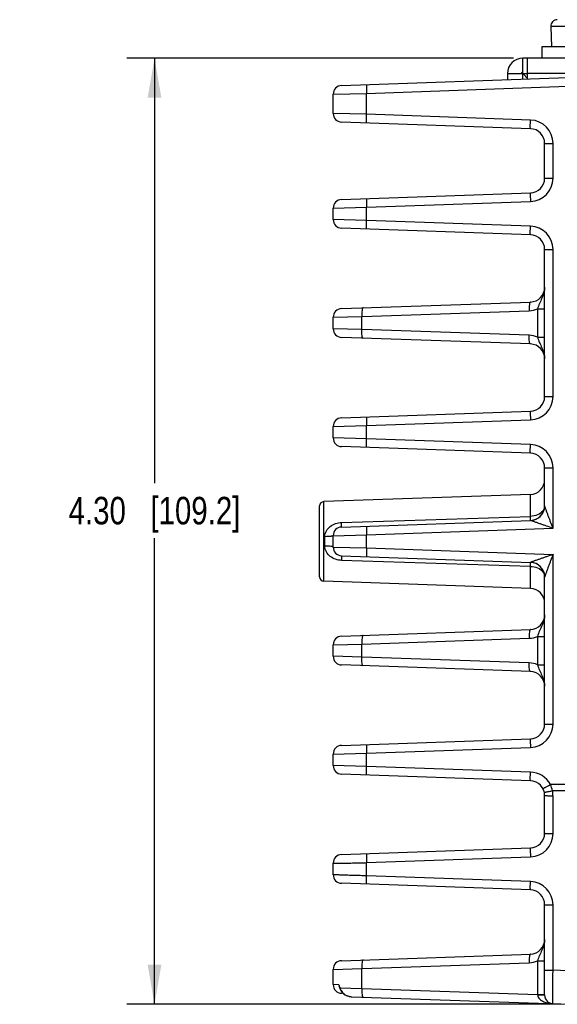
# Model space of a CAD drawing. Header units: inches. Extents: x 0 to 34, y 0 to 22.
# Tile 55 of 111: x 12.3 to 14.7, y 8.4 to 12.9. Entities that reach past the tile are written whole.
import ezdxf

# ---------------------------------------------------------------- set-up
doc = ezdxf.new("R2010")
doc.units = ezdxf.units.IN
doc.header["$LTSCALE"] = 1.87
doc.header["$MEASUREMENT"] = 0
doc.layers.get('0').update_dxf_attribs({"linetype": 'CONTINUOUS'})
doc.layers.add('02___PRT_ALL_AXES', color=7, linetype='CONTINUOUS')
doc.layers.add('DIMENSIONS', color=7, linetype='CONTINUOUS')
doc.styles.get("Standard").update_dxf_attribs({"font": 'txt', "width": 0.8})
doc.dimstyles.new('DIMSTYLE_1', dxfattribs={"dimtxt": 0.125, "dimasz": 0.18, "dimexe": 0.125, "dimexo": 0.0625, "dimgap": 0.0625, "dimtad": 0, "dimtih": 1, "dimtoh": 1, "dimzin": 4, "dimdsep": 46, "dimtxsty": 'STANDARD', "dimblk": '_FILLED', "dimblk1": '_FILLED', "dimblk2": '_FILLED', "dimcen": 0.09, "dimadec": 0, "dimazin": 0, "dimtp": 0.01, "dimtm": 0.01, "dimtfac": 1, "dimtofl": 0, "dimtmove": 0, "dimatfit": 3, "dimldrblk": '_FILLED', "dimfxl": 1, "dimtolj": 1, "dimtzin": 4, "dimarcsym": 0})

# ---------------------------------------------------------------- blocks, each defined once
blk = doc.blocks.new('_FILLED')
at = {"color": 0, "linetype": 'BYBLOCK'}
blk.add_solid([(0, 0), (-1, 0.174), (-1, -0.174)], dxfattribs=at)
blk = doc.blocks.new('*D4')
at = {"layer": 'DIMENSIONS', "color": 2, "linetype": 'CONTINUOUS'}
for p, q in [((14.5297, 12.6989), (12.7737, 12.6989)), ((12.8987, 12.6989), (12.8987, 10.7684)), ((12.8987, 8.4004), (12.8987, 10.5184)), ((14.7441, 8.4004), (12.7737, 8.4004))]:
    blk.add_line(p, q, dxfattribs=at)
at = {"layer": 'DIMENSIONS', "color": 2, "linetype": 'CONTINUOUS', "xscale": 0.18, "yscale": 0.18, "zscale": 0.18}
for p, rotation in [((12.8987, 12.6989), 90), ((12.8987, 8.4004), 270)]:
    blk.add_blockref('_FILLED', p, dxfattribs=dict(at, rotation=rotation))
at = {"layer": 'DIMENSIONS', "color": 2, "linetype": 'CONTINUOUS', "insert": (12.8987, 10.7059), "char_height": 0.125, "width": 1.225, "attachment_point": 2, "line_spacing_factor": 0.9}
blk.add_mtext('4.30{\\Ftxt.shx;\\W1.000000;\\H0.125000; }[109.2]', dxfattribs=at)

msp = doc.modelspace()

# ---------------------------------------------------------------- linework, layer by layer
at = {"color": 7, "linetype": 'CONTINUOUS'}
for p, q in [((14.6988, 12.8428), (14.702, 12.7508)), ((13.7487, 12.5746), (14.7763, 12.6105)), ((13.8626, 12.5392), (14.7763, 12.5712)), ((13.7107, 12.5353), (13.8626, 12.5392)), ((13.7107, 12.448), (13.7107, 12.5353)), ((13.8626, 12.444), (13.8626, 12.5392)), ((13.8626, 12.444), (13.7107, 12.448)), ((14.6067, 12.418), (13.8626, 12.444)), ((14.6067, 12.3787), (13.7487, 12.4086)), ((14.6713, 12.154), (14.6713, 12.3118)), ((14.6713, 12.3118), (14.7093, 12.3118)), ((14.7093, 12.154), (14.7093, 12.3118)), ((14.6713, 12.154), (14.7093, 12.154)), ((13.7487, 12.0571), (14.6067, 12.0871)), ((13.8626, 12.0217), (14.6067, 12.0477)), ((13.7107, 12.0178), (13.8626, 12.0217)), ((13.7107, 11.9658), (13.7107, 12.0178)), ((13.8626, 11.9619), (13.8626, 12.0217)), ((13.8626, 11.9619), (13.7107, 11.9658)), ((14.6067, 11.9359), (13.8626, 11.9619)), ((14.6067, 11.8965), (13.7487, 11.9265)), ((14.6713, 11.1618), (14.6713, 11.8297)), ((14.6713, 11.8297), (14.7093, 11.8297)), ((14.7093, 11.1618), (14.7093, 11.8297)), ((13.7487, 11.561), (14.6067, 11.591)), ((13.8408, 11.5251), (14.6012, 11.5517)), ((14.6388, 11.5599), (14.6388, 11.4316)), ((14.6388, 11.5599), (14.6713, 11.5599)), ((13.7107, 11.5217), (13.8408, 11.5251)), ((13.7107, 11.4698), (13.7107, 11.5217)), ((13.8408, 11.4664), (13.8408, 11.5251)), ((13.8408, 11.4664), (13.7107, 11.4698)), ((14.6012, 11.4398), (13.8408, 11.4664)), ((14.6067, 11.4005), (13.7487, 11.4304)), ((14.6388, 11.4316), (14.6713, 11.4316)), ((14.6713, 11.1618), (14.7093, 11.1618)), ((13.7487, 11.065), (14.6067, 11.0949)), ((13.8626, 11.0296), (14.6067, 11.0556)), ((13.7107, 11.0256), (13.8626, 11.0296)), ((13.7107, 10.9737), (13.7107, 11.0256)), ((13.8626, 10.9697), (13.8626, 11.0296)), ((13.8626, 10.9697), (13.7107, 10.9737)), ((14.6067, 10.9438), (13.8626, 10.9697)), ((14.6067, 10.9044), (13.7487, 10.9344)), ((14.6713, 10.6657), (14.6713, 10.8375)), ((14.6713, 10.8375), (14.7093, 10.8375)), ((14.7093, 10.5631), (14.7093, 10.8375)), ((14.6067, 10.7171), (13.6677, 10.6843)), ((14.6067, 10.6173), (14.6067, 10.7171)), ((13.6487, 10.3426), (13.6487, 10.6646)), ((13.6677, 10.323), (13.6677, 10.6843)), ((14.6713, 10.6657), (14.6713, 10.6657)), ((13.7487, 10.5898), (14.6067, 10.6173)), ((13.7487, 10.5689), (14.6067, 10.5989)), ((13.8626, 10.5336), (14.7093, 10.5631)), ((13.6727, 10.4823), (13.6727, 10.5249)), ((13.7107, 10.5296), (13.8626, 10.5336)), ((13.7107, 10.4777), (13.7107, 10.5296)), ((13.8626, 10.4737), (13.8626, 10.5336)), ((13.7107, 10.4777), (13.8626, 10.4737)), ((13.8626, 10.4737), (14.7093, 10.4441)), ((13.7486, 10.4383), (14.6067, 10.4084)), ((14.7093, 9.6736), (14.7093, 10.4441)), ((14.6067, 10.39), (13.7487, 10.4174)), ((14.6067, 10.2902), (14.6067, 10.39)), ((14.6713, 9.6736), (14.6713, 10.3415)), ((14.6067, 10.2902), (13.6677, 10.323)), ((13.7487, 10.0729), (14.6067, 10.1028)), ((14.6388, 10.0717), (14.6388, 9.9434)), ((14.6388, 10.0717), (14.6713, 10.0717)), ((13.7107, 10.0335), (13.8408, 10.0369)), ((13.7107, 9.9816), (13.7107, 10.0335)), ((13.8408, 10.0369), (14.6012, 10.0635)), ((13.8408, 9.9782), (13.8408, 10.0369)), ((13.8408, 9.9782), (13.7107, 9.9816)), ((14.6012, 9.9516), (13.8408, 9.9782)), ((14.6067, 9.9123), (13.7487, 9.9423)), ((14.6388, 9.9434), (14.6713, 9.9434)), ((14.6713, 9.6736), (14.7093, 9.6736)), ((13.7487, 9.5768), (14.6067, 9.6068)), ((13.7107, 9.5374), (13.8626, 9.5414)), ((13.7107, 9.4855), (13.7107, 9.5374)), ((13.8626, 9.5414), (14.6067, 9.5674)), ((13.8626, 9.4816), (13.8626, 9.5414)), ((13.8626, 9.4816), (13.7107, 9.4855)), ((14.6067, 9.4162), (13.7487, 9.4462)), ((14.6067, 9.4556), (13.8626, 9.4816)), ((14.7838, 9.3984), (14.6973, 9.3984)), ((14.7736, 9.3709), (14.7068, 9.371)), ((14.6713, 9.1776), (14.6713, 9.3493)), ((14.7093, 9.1762), (14.7093, 9.348)), ((13.7487, 9.0807), (14.6067, 9.1107)), ((13.7107, 8.9895), (13.7107, 9.0414)), ((13.8626, 9.044), (14.6067, 9.07)), ((13.8626, 8.9841), (13.8626, 9.044)), ((14.6067, 8.9202), (13.7487, 8.9501)), ((14.6067, 8.9581), (13.8626, 8.9841)), ((14.6713, 8.4425), (14.6713, 8.8533)), ((14.7093, 8.555), (14.7093, 8.8519)), ((13.7487, 8.5986), (14.6067, 8.6286)), ((13.8408, 8.5626), (14.6012, 8.5892)), ((14.6388, 8.5975), (14.6388, 8.4447)), ((14.6388, 8.5975), (14.6713, 8.5975)), ((13.7107, 8.5592), (13.8408, 8.5626)), ((13.7107, 8.4898), (13.7107, 8.5592)), ((13.8408, 8.4726), (13.8408, 8.5626)), ((14.7763, 8.5527), (14.7093, 8.555)), ((13.7366, 8.4891), (13.7107, 8.4898)), ((13.7398, 8.479), (13.7381, 8.4841)), ((13.7391, 8.4782), (13.7399, 8.4759)), ((13.7391, 8.4782), (13.7391, 8.4782)), ((13.7399, 8.4759), (13.7406, 8.4739)), ((13.7406, 8.4739), (13.7408, 8.4747)), ((13.7406, 8.4739), (13.7424, 8.4692)), ((13.7409, 8.4759), (13.7407, 8.4765)), ((13.7408, 8.4747), (13.7412, 8.4752)), ((13.7412, 8.4752), (13.7409, 8.4759)), ((13.7412, 8.4752), (13.8408, 8.4726)), ((13.8408, 8.4726), (14.6388, 8.4447)), ((13.7554, 8.4502), (13.7487, 8.4504)), ((13.7545, 8.451), (13.7575, 8.4482)), ((13.7555, 8.4502), (13.7575, 8.4482)), ((13.7575, 8.4482), (13.7578, 8.4486)), ((13.7575, 8.4482), (13.7608, 8.4456)), ((13.7737, 8.439), (13.7888, 8.4355)), ((13.7888, 8.4355), (13.7959, 8.435)), ((13.7959, 8.435), (14.7763, 8.4008)), ((14.6388, 8.4447), (14.6713, 8.4447))]:
    msp.add_line(p, q, dxfattribs=at)
at = {"color": 3, "linetype": 'CONTINUOUS'}
for p, q in [((14.5722, 12.6034), (14.5722, 12.6989)), ((14.5922, 12.6989), (14.5722, 12.6989)), ((14.5922, 12.6989), (14.5922, 12.6041)), ((14.5022, 12.6289), (14.5022, 12.6009)), ((14.5022, 12.6289), (14.5922, 12.6289)), ((14.5968, 12.6042), (14.5722, 12.6289))]:
    msp.add_line(p, q, dxfattribs=at)
at = {"color": 7, "linetype": 'CONTINUOUS'}
for points in [[(13.7424, 8.4692), (13.7471, 8.4603), (13.7545, 8.451)], [(13.7575, 8.4482), (13.7608, 8.4456), (13.7737, 8.439)]]:
    msp.add_lwpolyline(points, dxfattribs=at)
for centre, radius, start, end in [((14.7288, 12.8439), 0.03, 90, 182), ((14.5722, 12.6289), 0.00395, 90, 180), ((13.75, 12.5353), 0.0394, 92, 180), ((13.75, 12.448), 0.0394, 179.9999, 267.9981), ((14.603, 12.3118), 0.1063, 0.0015, 87.9985), ((14.6044, 12.3118), 0.0669, 0.0013, 88.0005), ((14.603, 12.154), 0.1063, 272.0015, 359.9985), ((14.6044, 12.154), 0.0669, 271.9996, 359.9987), ((13.75, 12.0178), 0.0394, 92.0019, 180.0001), ((13.75, 11.9658), 0.0394, 179.9999, 267.9981), ((14.603, 11.8296), 0.1063, 0.0015, 87.9985), ((14.6044, 11.8297), 0.0669, 0.0013, 88.0004), ((14.6044, 11.6579), 0.0669, 271.9976, 359.999), ((13.75, 11.5217), 0.0394, 92, 180), ((13.75, 11.4698), 0.0394, 180, 268), ((14.6044, 11.3336), 0.0669, 0.0039, 88.0024), ((14.603, 11.1618), 0.1063, 272.0015, 359.9985), ((14.6044, 11.1618), 0.0669, 271.9995, 359.9987), ((13.75, 11.0256), 0.0394, 92.0019, 180.0001), ((13.75, 10.9737), 0.0394, 180, 268), ((14.603, 10.8375), 0.1063, 0.0015, 87.9985), ((14.6044, 10.8375), 0.0669, 0.0013, 88.0004), ((14.6044, 10.784), 0.0669, 272, 360), ((13.6683, 10.6646), 0.0197, 92, 180), ((14.6044, 10.6658), 0.0669, 272, 360), ((14.6044, 10.6657), 0.0669, 272.0564, 338.6325), ((13.75, 10.5296), 0.0394, 92.0019, 180.0001), ((13.75, 10.4777), 0.0394, 180.0152, 267.9867), ((14.6044, 10.3415), 0.0669, 360, 88), ((14.6044, 10.3415), 0.0669, 20.9126, 87.9437), ((13.6683, 10.3426), 0.0197, 180, 268), ((14.6044, 10.2233), 0.0669, 0, 88), ((14.6044, 10.1697), 0.0669, 271.9976, 359.999), ((13.75, 10.0335), 0.0394, 92, 180), ((13.75, 9.9816), 0.0394, 180, 268), ((14.6044, 9.8454), 0.0669, 0.0039, 88.0024), ((14.603, 9.6736), 0.1063, 272.0015, 359.9985), ((14.6044, 9.6736), 0.0669, 271.9996, 359.9987), ((13.75, 9.5374), 0.0394, 92, 180), ((13.75, 9.4855), 0.0394, 179.9999, 267.9981), ((14.603, 9.3493), 0.1063, 27.5153, 87.9959), ((14.6044, 9.3493), 0.0669, 0.0015, 88.0012), ((14.5932, 9.3471), 0.116, 11.8987, 26.2751), ((14.6026, 9.3479), 0.1066, 0.0176, 12.4942), ((14.6044, 9.1776), 0.0669, 271.9996, 359.9987), ((14.603, 9.1762), 0.1063, 272.0014, 359.9986), ((13.75, 9.0414), 0.0394, 92.0019, 180.0001), ((13.75, 8.9895), 0.0394, 180, 268), ((14.603, 8.8519), 0.1063, 0.0015, 87.9985), ((14.6044, 8.8533), 0.0669, 0.0013, 88.0004), ((14.6044, 8.6954), 0.0669, 271.997, 360), ((13.75, 8.5592), 0.0394, 92, 180), ((13.75, 8.4898), 0.0394, 180, 268), ((13.8406, 8.5164), 0.1075, 194.713, 197.4988), ((13.7723, 8.4899), 0.0358, 203.3634, 209.3311), ((14.1022, 8.6073), 0.3845, 199.4934, 199.8911), ((13.8454, 8.5091), 0.1096, 198.0038, 198.5509), ((13.7963, 8.4908), 0.0571, 208.7365, 220.5229), ((13.7943, 8.4891), 0.0545, 220.5738, 228.0454), ((13.7917, 8.4881), 0.0522, 239.0603, 246.6552), ((13.7938, 8.493), 0.0574, 246.6193, 251.2744), ((13.7975, 8.5069), 0.0718, 258.4189, 262.4255), ((13.7981, 8.5113), 0.0763, 262.3984, 263.5578), ((13.7987, 8.5173), 0.0824, 263.6023, 268.0456), ((14.4085, 8.4369), 0.2304, 1.6509, 1.9338), ((14.7107, 8.4425), 0.0394, 180.0019, 268)]:
    msp.add_arc(centre, radius, start, end, dxfattribs=at)
at = {"color": 3, "linetype": 'CONTINUOUS'}
for radius in [0.07, 0.00691]:
    msp.add_arc((14.5722, 12.6289), radius, 90, 180, dxfattribs=at)
at = {"color": 7, "linetype": 'CONTINUOUS'}
for points, knots in [([(14.8235, 12.8426), (14.8191, 12.8425), (14.8105, 12.8425), (14.7977, 12.8425), (14.7853, 12.8424), (14.7736, 12.8424), (14.7625, 12.8424), (14.7521, 12.8424), (14.7425, 12.8424), (14.7337, 12.8424), (14.727, 12.8424), (14.722, 12.8424), (14.7187, 12.8425), (14.7156, 12.8425), (14.7127, 12.8425), (14.7101, 12.8425), (14.7078, 12.8425), (14.7057, 12.8426), (14.7039, 12.8426), (14.7026, 12.8426), (14.7017, 12.8426), (14.7011, 12.8427), (14.7006, 12.8427), (14.7001, 12.8427), (14.6997, 12.8427), (14.6994, 12.8427), (14.6992, 12.8428), (14.699, 12.8428), (14.699, 12.8428), (14.6989, 12.8428), (14.6989, 12.8428), (14.6988, 12.8428), (14.6988, 12.8428), (14.6988, 12.8428)], [0, 0, 0, 0, 0.106036, 0.208823, 0.307703, 0.402043, 0.491241, 0.574724, 0.651958, 0.722451, 0.78575, 0.814575, 0.841453, 0.866342, 0.889202, 0.909998, 0.928696, 0.945266, 0.959683, 0.971923, 0.977221, 0.981968, 0.986162, 0.989802, 0.992886, 0.995414, 0.997384, 0.998161, 0.998799, 0.999298, 0.999661, 0.999889, 1, 1, 1, 1]), ([(13.8626, 12.5786), (13.8626, 12.5786), (13.8625, 12.5782), (13.8624, 12.5777), (13.8623, 12.5767), (13.8622, 12.5748), (13.8621, 12.5715), (13.8621, 12.5667), (13.8621, 12.5608), (13.8623, 12.5515), (13.8625, 12.5443), (13.8626, 12.5392)], [0, 0, 0, 0, 0.005911, 0.020689, 0.044676, 0.077779, 0.170232, 0.29432, 0.445489, 0.618082, 1, 1, 1, 1]), ([(13.8626, 12.4047), (13.8626, 12.4047), (13.8625, 12.405), (13.8624, 12.4055), (13.8623, 12.4065), (13.8622, 12.4084), (13.8621, 12.4117), (13.8621, 12.4166), (13.8621, 12.4224), (13.8623, 12.4317), (13.8625, 12.439), (13.8626, 12.444)], [0, 0, 0, 0, 0.005911, 0.020689, 0.044676, 0.077779, 0.170232, 0.29432, 0.445489, 0.618082, 1, 1, 1, 1]), ([(14.6067, 12.3787), (14.6066, 12.3787), (14.6065, 12.379), (14.6064, 12.3795), (14.6063, 12.3805), (14.6062, 12.3825), (14.6061, 12.3858), (14.6061, 12.3906), (14.6062, 12.3965), (14.6063, 12.4057), (14.6065, 12.413), (14.6067, 12.418)], [0, 0, 0, 0, 0.005911, 0.020689, 0.044676, 0.077779, 0.170232, 0.29432, 0.445489, 0.618082, 1, 1, 1, 1]), ([(14.6067, 12.0871), (14.6066, 12.0871), (14.6065, 12.0867), (14.6064, 12.0862), (14.6063, 12.0852), (14.6062, 12.0833), (14.6061, 12.08), (14.6061, 12.0752), (14.6062, 12.0693), (14.6063, 12.06), (14.6065, 12.0527), (14.6067, 12.0477)], [0, 0, 0, 0, 0.005911, 0.020689, 0.044676, 0.077779, 0.170232, 0.29432, 0.445489, 0.618082, 1, 1, 1, 1]), ([(13.8626, 12.0611), (13.8626, 12.0611), (13.8625, 12.0607), (13.8624, 12.0602), (13.8623, 12.0593), (13.8622, 12.0573), (13.8621, 12.054), (13.8621, 12.0492), (13.8621, 12.0433), (13.8623, 12.034), (13.8625, 12.0268), (13.8626, 12.0217)], [0, 0, 0, 0, 0.005911, 0.020689, 0.044676, 0.077779, 0.170232, 0.29432, 0.445489, 0.618082, 1, 1, 1, 1]), ([(13.8626, 11.9225), (13.8626, 11.9225), (13.8625, 11.9229), (13.8624, 11.9234), (13.8623, 11.9244), (13.8622, 11.9263), (13.8621, 11.9296), (13.8621, 11.9344), (13.8621, 11.9403), (13.8623, 11.9496), (13.8625, 11.9569), (13.8626, 11.9619)], [0, 0, 0, 0, 0.005911, 0.020689, 0.044676, 0.077779, 0.170232, 0.29432, 0.445489, 0.618082, 1, 1, 1, 1]), ([(14.6067, 11.8965), (14.6066, 11.8965), (14.6065, 11.8969), (14.6064, 11.8974), (14.6063, 11.8984), (14.6062, 11.9003), (14.6061, 11.9036), (14.6061, 11.9084), (14.6062, 11.9143), (14.6063, 11.9236), (14.6065, 11.9309), (14.6067, 11.9359)], [0, 0, 0, 0, 0.005911, 0.020689, 0.044676, 0.077779, 0.170232, 0.29432, 0.445489, 0.618082, 1, 1, 1, 1]), ([(14.6713, 11.6579), (14.6713, 11.6494), (14.6686, 11.6323), (14.6589, 11.6084), (14.6474, 11.585), (14.6413, 11.5685), (14.6388, 11.5599)], [0, 0, 0, 0, 0.245871, 0.492873, 0.742402, 1, 1, 1, 1]), ([(14.6067, 11.591), (14.6062, 11.591), (14.605, 11.59), (14.6034, 11.5861), (14.6019, 11.5781), (14.601, 11.5659), (14.6011, 11.5567), (14.6012, 11.5517)], [0, 0, 0, 0, 0.037517, 0.10062, 0.316173, 0.630711, 1, 1, 1, 1]), ([(13.8463, 11.5645), (13.8457, 11.5644), (13.8446, 11.5634), (13.8429, 11.5595), (13.8415, 11.5515), (13.8406, 11.5394), (13.8406, 11.5301), (13.8408, 11.5251)], [0, 0, 0, 0, 0.037517, 0.10062, 0.316173, 0.630711, 1, 1, 1, 1]), ([(13.8463, 11.427), (13.8457, 11.427), (13.8446, 11.4281), (13.8429, 11.432), (13.8415, 11.44), (13.8406, 11.4521), (13.8406, 11.4614), (13.8408, 11.4664)], [0, 0, 0, 0, 0.037517, 0.10062, 0.316173, 0.630711, 1, 1, 1, 1]), ([(14.6067, 11.4005), (14.6062, 11.4005), (14.605, 11.4015), (14.6034, 11.4054), (14.6019, 11.4134), (14.601, 11.4255), (14.6011, 11.4348), (14.6012, 11.4398)], [0, 0, 0, 0, 0.037517, 0.10062, 0.316173, 0.630711, 1, 1, 1, 1]), ([(14.6388, 11.4316), (14.6413, 11.423), (14.6474, 11.4065), (14.6589, 11.3831), (14.6686, 11.3592), (14.6713, 11.3421), (14.6713, 11.3336)], [0, 0, 0, 0, 0.257592, 0.507122, 0.754131, 1, 1, 1, 1]), ([(14.6067, 11.0949), (14.6066, 11.0949), (14.6065, 11.0946), (14.6064, 11.0941), (14.6063, 11.0931), (14.6062, 11.0912), (14.6061, 11.0879), (14.6061, 11.0831), (14.6062, 11.0772), (14.6063, 11.0679), (14.6065, 11.0606), (14.6067, 11.0556)], [0, 0, 0, 0, 0.005911, 0.020689, 0.044676, 0.077779, 0.170232, 0.29432, 0.445489, 0.618082, 1, 1, 1, 1]), ([(13.8626, 11.069), (13.8626, 11.069), (13.8625, 11.0686), (13.8624, 11.0681), (13.8623, 11.0671), (13.8622, 11.0652), (13.8621, 11.0619), (13.8621, 11.0571), (13.8621, 11.0512), (13.8623, 11.0419), (13.8625, 11.0346), (13.8626, 11.0296)], [0, 0, 0, 0, 0.005911, 0.020689, 0.044676, 0.077779, 0.170232, 0.29432, 0.445489, 0.618082, 1, 1, 1, 1]), ([(13.8626, 10.9304), (13.8626, 10.9304), (13.8625, 10.9308), (13.8624, 10.9313), (13.8623, 10.9322), (13.8622, 10.9342), (13.8621, 10.9375), (13.8621, 10.9423), (13.8621, 10.9482), (13.8623, 10.9574), (13.8625, 10.9647), (13.8626, 10.9697)], [0, 0, 0, 0, 0.005911, 0.020689, 0.044676, 0.077779, 0.170232, 0.29432, 0.445489, 0.618082, 1, 1, 1, 1]), ([(14.6067, 10.9044), (14.6066, 10.9044), (14.6065, 10.9048), (14.6064, 10.9053), (14.6063, 10.9063), (14.6062, 10.9082), (14.6061, 10.9115), (14.6061, 10.9163), (14.6062, 10.9222), (14.6063, 10.9315), (14.6065, 10.9387), (14.6067, 10.9438)], [0, 0, 0, 0, 0.005911, 0.020689, 0.044676, 0.077779, 0.170232, 0.29432, 0.445489, 0.618082, 1, 1, 1, 1]), ([(14.6691, 10.6531), (14.6687, 10.652), (14.667, 10.6479), (14.6646, 10.644), (14.6626, 10.6413)], [0, 0, 0, 0, 0.244996, 1, 1, 1, 1]), ([(14.7093, 10.5631), (14.7056, 10.5726), (14.7002, 10.5869), (14.6931, 10.6058), (14.6878, 10.6198), (14.6835, 10.6313), (14.6802, 10.6403), (14.6778, 10.6467), (14.6756, 10.6529), (14.6739, 10.6576), (14.6727, 10.6611), (14.672, 10.6631), (14.6716, 10.6646), (14.6713, 10.6654), (14.6713, 10.6657)], [0, 0, 0, 0, 0.279271, 0.417765, 0.554669, 0.688774, 0.754064, 0.817437, 0.877774, 0.93282, 0.956955, 0.977425, 0.992489, 1, 1, 1, 1]), ([(14.6626, 10.6413), (14.6566, 10.6337), (14.6386, 10.6215), (14.6177, 10.6175), (14.6067, 10.6173)], [0, 0, 0, 0, 0.467181, 1, 1, 1, 1]), ([(14.6067, 10.5989), (14.6068, 10.5989), (14.6067, 10.5995), (14.6069, 10.6003), (14.6069, 10.6019), (14.6069, 10.604), (14.6069, 10.6066), (14.6068, 10.6111), (14.6068, 10.6147), (14.6067, 10.6173)], [0, 0, 0, 0, 0.017841, 0.06874, 0.152326, 0.267454, 0.412298, 0.584871, 1, 1, 1, 1]), ([(13.6727, 10.5249), (13.6727, 10.534), (13.6776, 10.5524), (13.6963, 10.5733), (13.721, 10.5862), (13.7394, 10.5895), (13.7487, 10.5898)], [0, 0, 0, 0, 0.248904, 0.496098, 0.746237, 1, 1, 1, 1]), ([(13.7487, 10.5689), (13.7488, 10.5689), (13.7487, 10.5697), (13.7489, 10.5705), (13.7489, 10.5724), (13.7489, 10.5747), (13.7489, 10.5778), (13.7488, 10.5829), (13.7487, 10.5869), (13.7487, 10.5898)], [0, 0, 0, 0, 0.018079, 0.069585, 0.15402, 0.270051, 0.415558, 0.588236, 1, 1, 1, 1]), ([(13.8626, 10.5729), (13.8626, 10.5729), (13.8625, 10.5725), (13.8624, 10.572), (13.8623, 10.5711), (13.8622, 10.5691), (13.8621, 10.5658), (13.8621, 10.561), (13.8621, 10.5551), (13.8623, 10.5459), (13.8625, 10.5386), (13.8626, 10.5336)], [0, 0, 0, 0, 0.005911, 0.020689, 0.044676, 0.077779, 0.170232, 0.29432, 0.445489, 0.618082, 1, 1, 1, 1]), ([(14.6068, 10.5989), (14.6068, 10.5989), (14.6067, 10.5989), (14.6067, 10.5989), (14.6067, 10.5989)], [0, 0, 0, 0, 0.514291, 1, 1, 1, 1]), ([(14.7093, 10.5631), (14.6997, 10.5664), (14.6853, 10.5714), (14.6662, 10.578), (14.6522, 10.5829), (14.6385, 10.5876), (14.6275, 10.5915), (14.6192, 10.5944), (14.6138, 10.5963), (14.6097, 10.5978), (14.6075, 10.5985), (14.6068, 10.5989)], [0, 0, 0, 0, 0.281032, 0.420163, 0.557507, 0.691803, 0.820302, 0.880358, 0.934914, 0.978716, 1, 1, 1, 1]), ([(13.7107, 10.5296), (13.7107, 10.5292), (13.7096, 10.5283), (13.7074, 10.5277), (13.7039, 10.5269), (13.6971, 10.526), (13.6865, 10.5252), (13.6775, 10.525), (13.6727, 10.5249)], [0, 0, 0, 0, 0.029497, 0.088976, 0.181222, 0.303662, 0.622222, 1, 1, 1, 1]), ([(13.7487, 10.4174), (13.7394, 10.4177), (13.721, 10.421), (13.6963, 10.434), (13.6776, 10.4548), (13.6727, 10.4732), (13.6727, 10.4823)], [0, 0, 0, 0, 0.253754, 0.503876, 0.751085, 1, 1, 1, 1]), ([(13.7107, 10.4777), (13.7107, 10.478), (13.7096, 10.4789), (13.7074, 10.4795), (13.7039, 10.4803), (13.6971, 10.4813), (13.6865, 10.4821), (13.6775, 10.4823), (13.6727, 10.4823)], [0, 0, 0, 0, 0.029496, 0.088974, 0.181221, 0.303661, 0.622221, 1, 1, 1, 1]), ([(13.8626, 10.4737), (13.8625, 10.4687), (13.8623, 10.4614), (13.8621, 10.4521), (13.8621, 10.4462), (13.8621, 10.4414), (13.8622, 10.4381), (13.8623, 10.4362), (13.8624, 10.4352), (13.8625, 10.4347), (13.8626, 10.4343), (13.8626, 10.4343)], [0, 0, 0, 0, 0.381918, 0.554511, 0.70568, 0.829768, 0.922221, 0.955324, 0.979311, 0.994089, 1, 1, 1, 1]), ([(13.7487, 10.4383), (13.7488, 10.4383), (13.7487, 10.4376), (13.7489, 10.4367), (13.7489, 10.4349), (13.7489, 10.4325), (13.7489, 10.4295), (13.7488, 10.4244), (13.7487, 10.4203), (13.7487, 10.4174)], [0, 0, 0, 0, 0.018085, 0.069598, 0.154039, 0.270074, 0.415582, 0.588257, 1, 1, 1, 1]), ([(14.7093, 10.4441), (14.6997, 10.4408), (14.6853, 10.4358), (14.6662, 10.4293), (14.6522, 10.4244), (14.6385, 10.4196), (14.6275, 10.4158), (14.6192, 10.4128), (14.6138, 10.411), (14.6097, 10.4094), (14.6074, 10.4087), (14.6068, 10.4084)], [0, 0, 0, 0, 0.281035, 0.420168, 0.557512, 0.691806, 0.8203, 0.880352, 0.934905, 0.978711, 1, 1, 1, 1]), ([(14.7093, 10.4441), (14.7056, 10.4346), (14.7002, 10.4204), (14.6931, 10.4014), (14.6878, 10.3875), (14.6835, 10.376), (14.6802, 10.367), (14.6778, 10.3605), (14.6756, 10.3544), (14.6739, 10.3496), (14.6727, 10.3462), (14.672, 10.3441), (14.6716, 10.3426), (14.6713, 10.3418), (14.6713, 10.3415)], [0, 0, 0, 0, 0.279275, 0.417772, 0.554677, 0.688781, 0.754071, 0.817441, 0.877774, 0.932815, 0.956951, 0.977429, 0.992501, 1, 1, 1, 1]), ([(14.6068, 10.4084), (14.6068, 10.4084), (14.6067, 10.4084), (14.6067, 10.4084), (14.6067, 10.4084)], [0, 0, 0, 0, 0.513597, 1, 1, 1, 1]), ([(14.6067, 10.39), (14.6068, 10.3925), (14.6068, 10.3961), (14.6069, 10.4006), (14.6069, 10.4033), (14.6069, 10.4053), (14.6069, 10.407), (14.6067, 10.4077), (14.6068, 10.4083), (14.6067, 10.4084)], [0, 0, 0, 0, 0.41513, 0.587704, 0.732548, 0.847677, 0.931266, 0.982168, 1, 1, 1, 1]), ([(14.6067, 10.39), (14.6177, 10.3897), (14.6386, 10.3858), (14.6566, 10.3735), (14.6626, 10.3659)], [0, 0, 0, 0, 0.532823, 1, 1, 1, 1]), ([(14.6626, 10.3659), (14.6633, 10.365), (14.6659, 10.3614), (14.6679, 10.3574), (14.6691, 10.3542)], [0, 0, 0, 0, 0.256387, 1, 1, 1, 1]), ([(14.6713, 10.1697), (14.6713, 10.1612), (14.6686, 10.1441), (14.6589, 10.1202), (14.6474, 10.0968), (14.6413, 10.0803), (14.6388, 10.0717)], [0, 0, 0, 0, 0.245873, 0.492876, 0.742404, 1, 1, 1, 1]), ([(13.8463, 10.0763), (13.8457, 10.0762), (13.8446, 10.0752), (13.8429, 10.0713), (13.8415, 10.0633), (13.8406, 10.0512), (13.8406, 10.0419), (13.8408, 10.0369)], [0, 0, 0, 0, 0.037517, 0.10062, 0.316173, 0.630711, 1, 1, 1, 1]), ([(14.6067, 10.1028), (14.6062, 10.1028), (14.605, 10.1018), (14.6034, 10.0979), (14.6019, 10.0899), (14.601, 10.0778), (14.6011, 10.0685), (14.6012, 10.0635)], [0, 0, 0, 0, 0.037517, 0.10062, 0.316173, 0.630711, 1, 1, 1, 1]), ([(13.8463, 9.9388), (13.8457, 9.9389), (13.8446, 9.9399), (13.8429, 9.9438), (13.8415, 9.9518), (13.8406, 9.9639), (13.8406, 9.9732), (13.8408, 9.9782)], [0, 0, 0, 0, 0.037517, 0.10062, 0.316173, 0.630711, 1, 1, 1, 1]), ([(14.6067, 9.9123), (14.6062, 9.9123), (14.605, 9.9133), (14.6034, 9.9172), (14.6019, 9.9252), (14.601, 9.9374), (14.6011, 9.9466), (14.6012, 9.9516)], [0, 0, 0, 0, 0.037517, 0.10062, 0.316173, 0.630711, 1, 1, 1, 1]), ([(14.6388, 9.9434), (14.6413, 9.9348), (14.6474, 9.9183), (14.6589, 9.8949), (14.6686, 9.871), (14.6713, 9.8539), (14.6713, 9.8454)], [0, 0, 0, 0, 0.257592, 0.507122, 0.754131, 1, 1, 1, 1]), ([(13.8626, 9.5808), (13.8626, 9.5808), (13.8625, 9.5804), (13.8624, 9.5799), (13.8623, 9.5789), (13.8622, 9.577), (13.8621, 9.5737), (13.8621, 9.5689), (13.8621, 9.563), (13.8623, 9.5537), (13.8625, 9.5464), (13.8626, 9.5414)], [0, 0, 0, 0, 0.005911, 0.020689, 0.044676, 0.077779, 0.170232, 0.29432, 0.445489, 0.618082, 1, 1, 1, 1]), ([(14.6067, 9.6068), (14.6066, 9.6068), (14.6065, 9.6064), (14.6064, 9.6059), (14.6063, 9.6049), (14.6062, 9.603), (14.6061, 9.5997), (14.6061, 9.5949), (14.6062, 9.589), (14.6063, 9.5797), (14.6065, 9.5724), (14.6067, 9.5674)], [0, 0, 0, 0, 0.005911, 0.020689, 0.044676, 0.077779, 0.170232, 0.29432, 0.445489, 0.618082, 1, 1, 1, 1]), ([(13.8626, 9.4422), (13.8626, 9.4422), (13.8625, 9.4426), (13.8624, 9.4431), (13.8623, 9.444), (13.8622, 9.446), (13.8621, 9.4493), (13.8621, 9.4541), (13.8621, 9.46), (13.8623, 9.4693), (13.8625, 9.4765), (13.8626, 9.4816)], [0, 0, 0, 0, 0.005911, 0.020689, 0.044676, 0.077779, 0.170232, 0.29432, 0.445489, 0.618082, 1, 1, 1, 1]), ([(14.6067, 9.4162), (14.6066, 9.4162), (14.6065, 9.4166), (14.6064, 9.4171), (14.6063, 9.4181), (14.6062, 9.42), (14.6061, 9.4233), (14.6061, 9.4281), (14.6062, 9.434), (14.6063, 9.4433), (14.6065, 9.4506), (14.6067, 9.4556)], [0, 0, 0, 0, 0.005911, 0.020689, 0.044676, 0.077779, 0.170232, 0.29432, 0.445489, 0.618082, 1, 1, 1, 1]), ([(14.6637, 9.3803), (14.6637, 9.3803), (14.664, 9.3805), (14.6644, 9.3808), (14.6652, 9.3812), (14.6662, 9.3819), (14.6676, 9.3826), (14.67, 9.384), (14.6737, 9.386), (14.6787, 9.3887), (14.6844, 9.3917), (14.6907, 9.395), (14.695, 9.3973), (14.6973, 9.3985)], [0, 0, 0, 0, 0.005062, 0.019447, 0.043118, 0.075919, 0.117628, 0.167788, 0.291399, 0.442359, 0.615216, 0.803783, 1, 1, 1, 1]), ([(14.6697, 9.3638), (14.6697, 9.3638), (14.6701, 9.3638), (14.6705, 9.3638), (14.6715, 9.3639), (14.6733, 9.3642), (14.6764, 9.3647), (14.6809, 9.3656), (14.6864, 9.3667), (14.6952, 9.3685), (14.702, 9.3699), (14.7068, 9.371)], [0, 0, 0, 0, 0.00546, 0.019942, 0.043616, 0.076365, 0.168016, 0.291346, 0.442047, 0.61476, 1, 1, 1, 1]), ([(14.6713, 9.3493), (14.6713, 9.3493), (14.6716, 9.3492), (14.6721, 9.349), (14.673, 9.3489), (14.6749, 9.3487), (14.6781, 9.3486), (14.6827, 9.3484), (14.6884, 9.3482), (14.6973, 9.348), (14.7044, 9.348), (14.7093, 9.348)], [0, 0, 0, 0, 0.0059, 0.020562, 0.044353, 0.077191, 0.168972, 0.292367, 0.443046, 0.615612, 1, 1, 1, 1]), ([(14.6713, 9.1776), (14.6713, 9.1775), (14.6716, 9.1774), (14.6721, 9.1773), (14.673, 9.1772), (14.6749, 9.177), (14.6781, 9.1768), (14.6827, 9.1766), (14.6884, 9.1764), (14.6973, 9.1763), (14.7044, 9.1762), (14.7093, 9.1762)], [0, 0, 0, 0, 0.0059, 0.020562, 0.044353, 0.077191, 0.168972, 0.292367, 0.443046, 0.615612, 1, 1, 1, 1]), ([(13.8626, 9.0847), (13.8626, 9.0847), (13.8625, 9.0843), (13.8624, 9.0838), (13.8623, 9.0828), (13.8621, 9.0808), (13.8621, 9.0773), (13.862, 9.0723), (13.8621, 9.0662), (13.8622, 9.0566), (13.8625, 9.0491), (13.8626, 9.044)], [0, 0, 0, 0, 0.005994, 0.020923, 0.045134, 0.078527, 0.171697, 0.296511, 0.44818, 0.620775, 1, 1, 1, 1]), ([(14.6067, 9.1107), (14.6066, 9.1107), (14.6065, 9.1103), (14.6064, 9.1098), (14.6063, 9.1088), (14.6062, 9.1068), (14.6061, 9.1033), (14.6061, 9.0983), (14.6061, 9.0922), (14.6063, 9.0826), (14.6065, 9.0751), (14.6067, 9.07)], [0, 0, 0, 0, 0.005994, 0.020923, 0.045134, 0.078527, 0.171697, 0.29651, 0.44818, 0.620775, 1, 1, 1, 1]), ([(13.7107, 9.0414), (13.7107, 9.0413), (13.711, 9.0413), (13.7115, 9.0412), (13.7124, 9.0412), (13.7137, 9.0412), (13.7153, 9.0412), (13.7181, 9.0412), (13.7226, 9.0412), (13.7289, 9.0412), (13.7365, 9.0413), (13.7453, 9.0414), (13.7592, 9.0417), (13.7789, 9.042), (13.8049, 9.0426), (13.8331, 9.0432), (13.8527, 9.0437), (13.8626, 9.044)], [0, 0, 0, 0, 0.001265, 0.004862, 0.010819, 0.01913, 0.029786, 0.042763, 0.075537, 0.117153, 0.167232, 0.225301, 0.290843, 0.441847, 0.614678, 0.803063, 1, 1, 1, 1]), ([(13.8626, 8.9841), (13.8527, 8.9844), (13.8332, 8.9849), (13.8049, 8.9857), (13.7789, 8.9865), (13.7592, 8.9872), (13.7453, 8.9877), (13.7365, 8.988), (13.7289, 8.9883), (13.7226, 8.9886), (13.7181, 8.9889), (13.7153, 8.989), (13.7137, 8.9891), (13.7124, 8.9892), (13.7115, 8.9893), (13.711, 8.9894), (13.7107, 8.9894), (13.7107, 8.9895)], [0, 0, 0, 0, 0.196804, 0.385125, 0.557948, 0.708975, 0.774534, 0.832621, 0.882718, 0.924353, 0.957146, 0.970134, 0.980802, 0.989127, 0.9951, 0.998715, 1, 1, 1, 1]), ([(13.8626, 8.9461), (13.8626, 8.9461), (13.8625, 8.9465), (13.8624, 8.947), (13.8623, 8.9479), (13.8622, 8.9498), (13.8621, 8.9529), (13.8621, 8.9575), (13.8621, 8.9632), (13.8623, 8.9722), (13.8625, 8.9792), (13.8626, 8.9841)], [0, 0, 0, 0, 0.005831, 0.020464, 0.044236, 0.077058, 0.168816, 0.292199, 0.44288, 0.615468, 1, 1, 1, 1]), ([(14.6067, 8.9202), (14.6066, 8.9202), (14.6065, 8.9205), (14.6064, 8.921), (14.6064, 8.9219), (14.6063, 8.9238), (14.6062, 8.9269), (14.6062, 8.9316), (14.6062, 8.9372), (14.6063, 8.9462), (14.6065, 8.9533), (14.6067, 8.9581)], [0, 0, 0, 0, 0.005831, 0.020464, 0.044236, 0.077058, 0.168816, 0.292199, 0.44288, 0.615469, 1, 1, 1, 1]), ([(14.6713, 8.8533), (14.6713, 8.8532), (14.6716, 8.8531), (14.6721, 8.853), (14.673, 8.8529), (14.6749, 8.8527), (14.6781, 8.8525), (14.6827, 8.8523), (14.6884, 8.8521), (14.6973, 8.852), (14.7044, 8.8519), (14.7093, 8.8519)], [0, 0, 0, 0, 0.0059, 0.020562, 0.044353, 0.077191, 0.168971, 0.292367, 0.443046, 0.615612, 1, 1, 1, 1]), ([(14.6713, 8.6954), (14.6713, 8.6869), (14.6686, 8.6698), (14.6589, 8.646), (14.6474, 8.6225), (14.6413, 8.606), (14.6388, 8.5975)], [0, 0, 0, 0, 0.245884, 0.492882, 0.742414, 1, 1, 1, 1]), ([(13.8463, 8.602), (13.8457, 8.602), (13.8446, 8.601), (13.8429, 8.5971), (13.8415, 8.589), (13.8406, 8.5769), (13.8406, 8.5676), (13.8408, 8.5626)], [0, 0, 0, 0, 0.037517, 0.10062, 0.316173, 0.630711, 1, 1, 1, 1]), ([(14.6067, 8.6286), (14.6062, 8.6285), (14.605, 8.6275), (14.6034, 8.6236), (14.6019, 8.6156), (14.601, 8.6035), (14.6011, 8.5942), (14.6012, 8.5892)], [0, 0, 0, 0, 0.037517, 0.10062, 0.316173, 0.630711, 1, 1, 1, 1]), ([(14.6713, 8.5564), (14.6713, 8.5563), (14.6716, 8.5562), (14.6721, 8.5561), (14.673, 8.556), (14.6749, 8.5558), (14.6781, 8.5556), (14.6827, 8.5554), (14.6884, 8.5552), (14.6973, 8.5551), (14.7044, 8.555), (14.7093, 8.555)], [0, 0, 0, 0, 0.0059, 0.020562, 0.044353, 0.077191, 0.168972, 0.292367, 0.443046, 0.615612, 1, 1, 1, 1]), ([(14.7093, 8.4031), (14.7092, 8.4031), (14.7092, 8.4035), (14.7091, 8.4039), (14.7091, 8.4049), (14.709, 8.4061), (14.709, 8.4077), (14.7089, 8.4106), (14.7089, 8.415), (14.7088, 8.4213), (14.7088, 8.4289), (14.7088, 8.4377), (14.7087, 8.4516), (14.7088, 8.4713), (14.7089, 8.4973), (14.7091, 8.5255), (14.7092, 8.545), (14.7093, 8.555)], [0, 0, 0, 0, 0.00128, 0.004892, 0.010862, 0.019183, 0.029847, 0.042831, 0.075616, 0.117239, 0.167325, 0.2254, 0.290948, 0.44196, 0.614784, 0.803133, 1, 1, 1, 1]), ([(13.7462, 8.4633), (13.7457, 8.4642), (13.7439, 8.4677), (13.7424, 8.4714), (13.7415, 8.4742)], [0, 0, 0, 0, 0.254821, 1, 1, 1, 1]), ([(13.8408, 8.4726), (13.8406, 8.4676), (13.8406, 8.4583), (13.8415, 8.4462), (13.8429, 8.4382), (13.8446, 8.4343), (13.8457, 8.4333), (13.8463, 8.4332)], [0, 0, 0, 0, 0.369289, 0.683827, 0.89938, 0.962483, 1, 1, 1, 1]), ([(14.6388, 8.4436), (14.6389, 8.4398), (14.6412, 8.4323), (14.6485, 8.4236), (14.6574, 8.417), (14.6703, 8.4103), (14.6877, 8.405), (14.7021, 8.4034), (14.7093, 8.4031)], [0, 0, 0, 0, 0.129629, 0.257024, 0.382613, 0.507093, 0.753973, 1, 1, 1, 1]), ([(14.6388, 8.4436), (14.6429, 8.4436), (14.6505, 8.4435), (14.6593, 8.4433), (14.665, 8.4431), (14.668, 8.4429), (14.67, 8.4427), (14.671, 8.4427), (14.6712, 8.4425)], [0, 0, 0, 0, 0.381111, 0.696266, 0.817643, 0.910322, 0.971557, 1, 1, 1, 1]), ([(14.6712, 8.4425), (14.6712, 8.4425), (14.6713, 8.4425), (14.6713, 8.4425), (14.6713, 8.4425)], [0, 0, 0, 0, 0.608001, 1, 1, 1, 1])]:
    msp.add_open_spline(points, degree=3, knots=knots, dxfattribs=at)
for points in [[(14.6012, 11.5517), (14.614, 11.5521), (14.627, 11.555), (14.6388, 11.5599)], [(14.6388, 11.4316), (14.627, 11.4365), (14.614, 11.4394), (14.6012, 11.4398)], [(14.6713, 10.6657), (14.6713, 10.6575), (14.6697, 10.6491), (14.6667, 10.6414)], [(14.6713, 10.6658), (14.6713, 10.6615), (14.6705, 10.6571), (14.6691, 10.6531)], [(14.6669, 10.3654), (14.6698, 10.3578), (14.6713, 10.3496), (14.6713, 10.3415)], [(14.6691, 10.3542), (14.6705, 10.3502), (14.6713, 10.3458), (14.6713, 10.3415)], [(14.6012, 10.0635), (14.614, 10.0639), (14.627, 10.0668), (14.6388, 10.0717)], [(14.6388, 9.9434), (14.627, 9.9483), (14.614, 9.9512), (14.6012, 9.9516)], [(14.6012, 8.5892), (14.614, 8.5897), (14.627, 8.5925), (14.6388, 8.5975)], [(13.7366, 8.4891), (13.7371, 8.4854), (13.7379, 8.4817), (13.7391, 8.4782)], [(13.7366, 8.4891), (13.7366, 8.4846), (13.7376, 8.4799), (13.7394, 8.4758)], [(13.7648, 8.4434), (13.7623, 8.4449), (13.76, 8.4466), (13.7578, 8.4486)], [(13.783, 8.4365), (13.7804, 8.437), (13.7779, 8.4377), (13.7753, 8.4386)]]:
    msp.add_open_spline(points, degree=3, dxfattribs=at)
at = {"layer": '02___PRT_ALL_AXES', "color": 7, "linetype": 'CONTINUOUS'}
for p, q in [((14.6581, 12.7508), (14.6581, 12.6989)), ((14.8156, 12.7508), (14.6581, 12.7508))]:
    msp.add_line(p, q, dxfattribs=at)
at = {"layer": '02___PRT_ALL_AXES', "color": 3, "linetype": 'CONTINUOUS'}
for p, q in [((17.512, 12.6989), (14.5922, 12.6989)), ((17.5264, 12.6289), (14.5922, 12.6289))]:
    msp.add_line(p, q, dxfattribs=at)

# ---------------------------------------------------------------- dimensions: what is measured, and where the dimension line sits
at = {"layer": 'DIMENSIONS', "color": 2, "linetype": 'CONTINUOUS'}
dim = msp.add_linear_dim(base=(12.8987, 12.6989), p1=(14.8066, 8.4004), p2=(14.5922, 12.6989), angle=90, dimstyle='DIMSTYLE_1', dxfattribs=at)
dim.commit()
dim.dimension.update_dxf_attribs({"geometry": '*D4', "text_midpoint": (12.8987, 10.6434), "dimtype": 160})

doc.saveas('drawing.dxf')
